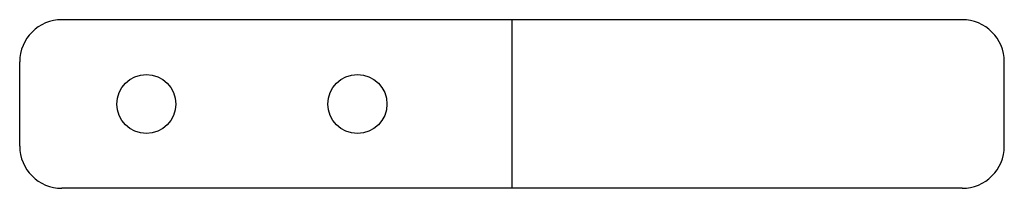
# Model space of a CAD drawing. Extents: x -5 to 112, y -20 to 0.
import ezdxf
from ezdxf.lldxf.tags import DXFTag

# ---------------------------------------------------------------- set-up
doc = ezdxf.new("R2010")
doc.units = 0
for name, color, linetype in [('INTERIOR_LOOPS', 7, 'CONTINUOUS'), ('OUTER_LOOP', 7, 'CONTINUOUS'), ('UP_CENTERLINES', 7, 'CONTINUOUS')]:
    doc.layers.add(name, color=color, linetype=linetype)
tags = doc.linetypes.add('CENTER2', pattern=[28.575, 19.05, -3.175, 3.175, -3.175]).pattern_tags.tags
tags[10:11] = [DXFTag(74, 4), DXFTag(75, 0), DXFTag(340, '0'), DXFTag(46, 0.0), DXFTag(50, 0.0), DXFTag(44, 0.0), DXFTag(45, 0.0)]
tags[8:9] = [DXFTag(74, 4), DXFTag(75, 0), DXFTag(340, '0'), DXFTag(46, 0.0), DXFTag(50, 0.0), DXFTag(44, 0.0), DXFTag(45, 0.0)]
tags[6:7] = [DXFTag(74, 4), DXFTag(75, 0), DXFTag(340, '0'), DXFTag(46, 0.0), DXFTag(50, 0.0), DXFTag(44, 0.0), DXFTag(45, 0.0)]
tags[4:5] = [DXFTag(74, 4), DXFTag(75, 0), DXFTag(340, '0'), DXFTag(46, 0.0), DXFTag(50, 0.0), DXFTag(44, 0.0), DXFTag(45, 0.0)]

msp = doc.modelspace()

# ---------------------------------------------------------------- linework, layer by layer
at = {"layer": 'INTERIOR_LOOPS', "color": 3, "linetype": 'CONTINUOUS'}
for centre in [(10, -10), (35, -10)]:
    msp.add_circle(centre, 3.5, dxfattribs=at)
at = {"layer": 'OUTER_LOOP', "color": 3, "linetype": 'CONTINUOUS'}
for p, q in [((106.61, 0), (0, 0)), ((-5, -15), (-5, -5)), ((111.61, -15), (111.61, -5)), ((106.61, -20), (0, -20))]:
    msp.add_line(p, q, dxfattribs=at)
for centre, start, end in [((0, -5), 90, 180), ((106.61, -5), 0, 90), ((0, -15), 180, 270), ((106.61, -15), 270, 0)]:
    msp.add_arc(centre, 5, start, end, dxfattribs=at)
at = {"layer": 'UP_CENTERLINES', "color": 4, "linetype": 'CENTER2'}
msp.add_line((53.3, 0), (53.3, -20), dxfattribs=at)

doc.saveas('drawing.dxf')
